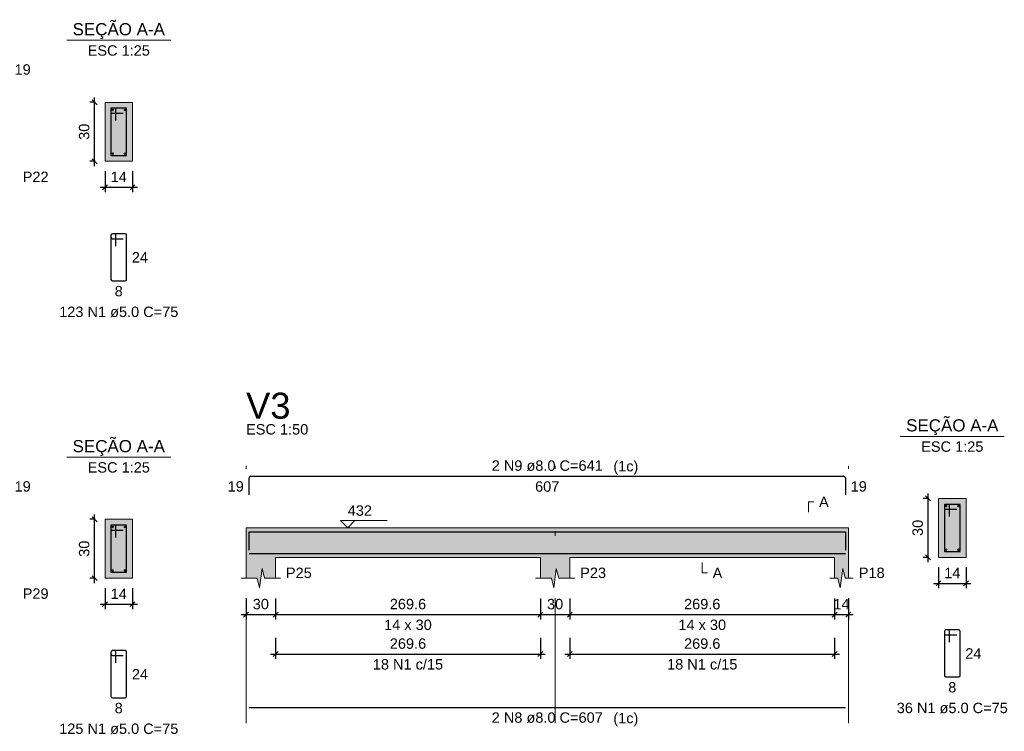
# Model space of a CAD drawing. Header units: millimetres. Extents: x 1852 to 2571, y -668 to -390.
# Tile 71 of 84: x 2544 to 2564, y -528 to -513. Entities that reach past the tile are written whole.
import ezdxf

# ---------------------------------------------------------------- set-up
doc = ezdxf.new("R2010")
doc.units = ezdxf.units.MM
doc.linetypes.add('DASHDOT', pattern=[25.4, 12.7, -6.35, 0, -6.35])
for name, color, linetype, lineweight in [('Descrição da armadura', 7, 'Continuous', 5), ('DT-Barras na forma', 1, 'Continuous', 30), ('DT-Barras no corte', 5, 'Continuous', 5), ('DT-Barras rebatidas', 1, 'Continuous', 30), ('DT-Cotas', 9, 'Continuous', 5), ('DT-Forma', 5, 'Continuous', 5), ('DT-Hachura forma vigas', 252, 'Continuous', 5), ('DT-Hachura seção vigas', 252, 'Continuous', 5), ('DT-Pontilhado', 9, 'DASHDOT', 5), ('DT-Textos', 7, 'Continuous', 5), ('DT-Título', 250, 'Continuous', 20), ('Textos armaduras', 7, 'Continuous', 5)]:
    doc.layers.add(name, color=color, linetype=linetype, lineweight=lineweight)
doc.styles.add('ARIAL', font='arial.ttf')
doc.styles.get("Standard").update_dxf_attribs({"font": 'arial.ttf'})
doc.dimstyles.new('UM_25.000000', dxfattribs={"dimtxt": 0.18, "dimasz": 0.1, "dimexe": 0.1, "dimexo": 0.2, "dimgap": 0, "dimtad": 1, "dimtih": 1, "dimtoh": 1, "dimdec": 1, "dimlfac": 25, "dimzin": 0, "dimdsep": 46, "dimtxsty": 'Standard', "dimcen": 0.09, "dimdle": 0.1, "dimadec": 1, "dimazin": 2, "dimtfac": 1, "dimtdec": 4, "dimtofl": 0, "dimtmove": 0, "dimatfit": 3, "dimfxl": 1, "dimtolj": 1, "dimarcsym": 0})
doc.dimstyles.new('UM_50.000000', dxfattribs={"dimtxt": 0.18, "dimasz": 0.1, "dimexe": 0.1, "dimexo": 0.2, "dimgap": 0, "dimtad": 1, "dimtih": 1, "dimtoh": 1, "dimdec": 1, "dimlfac": 50, "dimzin": 0, "dimdsep": 46, "dimtxsty": 'Standard', "dimcen": 0.09, "dimdle": 0.1, "dimadec": 1, "dimazin": 2, "dimtfac": 1, "dimtdec": 4, "dimtofl": 0, "dimtmove": 0, "dimatfit": 3, "dimfxl": 1, "dimtolj": 1, "dimarcsym": 0})

# ---------------------------------------------------------------- blocks, each defined once
blk = doc.blocks.new('_Oblique')
at = {"color": 0, "linetype": 'ByBlock', "lineweight": -2}
blk.add_line((-0.5, -0.5), (0.5, 0.5), dxfattribs=at)
blk = doc.blocks.new('*D1397')
at = {"layer": 'DT-Cotas', "color": 0, "lineweight": -2, "transparency": 16777216}
for p, q in [((2545.62, -516.177), (2545.62, -514.777)), ((2545.632, -514.877), (2545.52, -514.877)), ((2545.632, -516.077), (2545.52, -516.077))]:
    blk.add_line(p, q, dxfattribs=at)
at = {"layer": 'DT-Cotas', "color": 0, "lineweight": -2, "transparency": 16777216, "xscale": 0.1, "yscale": 0.1, "zscale": 0.1}
for p, rotation in [((2545.62, -514.877), 90), ((2545.62, -516.077), 270)]:
    blk.add_blockref('_Oblique', p, dxfattribs=dict(at, rotation=rotation))
at = {"layer": 'DT-Cotas', "color": 7, "transparency": 16777216, "insert": (2545.408, -515.477), "char_height": 0.2118, "attachment_point": 5, "rotation": 90, "style": 'ARIAL'}
blk.add_mtext('\\A1;30', dxfattribs=at)
blk = doc.blocks.new('*D1398')
at = {"layer": 'DT-Cotas', "color": 0, "lineweight": -2, "transparency": 16777216}
for p, q in [((2545.832, -516.277), (2545.832, -516.707)), ((2546.392, -516.277), (2546.392, -516.707)), ((2545.732, -516.607), (2546.492, -516.607))]:
    blk.add_line(p, q, dxfattribs=at)
at = {"layer": 'DT-Cotas', "color": 0, "lineweight": -2, "transparency": 16777216, "xscale": 0.1, "yscale": 0.1, "zscale": 0.1, "rotation": 180}
blk.add_blockref('_Oblique', (2545.832, -516.607), dxfattribs=at)
at = {"layer": 'DT-Cotas', "color": 0, "lineweight": -2, "transparency": 16777216, "xscale": 0.1, "yscale": 0.1, "zscale": 0.1}
blk.add_blockref('_Oblique', (2546.392, -516.607), dxfattribs=at)
at = {"layer": 'DT-Cotas', "color": 7, "transparency": 16777216, "insert": (2546.112, -516.395), "char_height": 0.2118, "attachment_point": 5, "rotation": 0.0057, "style": 'ARIAL'}
blk.add_mtext('\\A1;14', dxfattribs=at)
blk = doc.blocks.new('*D1422')
at = {"layer": 'DT-Cotas', "color": 0, "lineweight": -2, "transparency": 16777216}
for p, q in [((2545.632, -523.369), (2545.52, -523.369)), ((2545.62, -524.669), (2545.62, -523.269)), ((2545.632, -524.569), (2545.52, -524.569))]:
    blk.add_line(p, q, dxfattribs=at)
at = {"layer": 'DT-Cotas', "color": 0, "lineweight": -2, "transparency": 16777216, "xscale": 0.1, "yscale": 0.1, "zscale": 0.1}
for p, rotation in [((2545.62, -523.369), 90), ((2545.62, -524.569), 270)]:
    blk.add_blockref('_Oblique', p, dxfattribs=dict(at, rotation=rotation))
at = {"layer": 'DT-Cotas', "color": 7, "transparency": 16777216, "insert": (2545.408, -523.969), "char_height": 0.2118, "attachment_point": 5, "rotation": 90, "style": 'ARIAL'}
blk.add_mtext('\\A1;30', dxfattribs=at)
blk = doc.blocks.new('*D1423')
at = {"layer": 'DT-Cotas', "color": 0, "lineweight": -2, "transparency": 16777216}
for p, q in [((2545.832, -524.769), (2545.832, -525.198)), ((2546.392, -524.769), (2546.392, -525.198)), ((2545.732, -525.098), (2546.492, -525.098))]:
    blk.add_line(p, q, dxfattribs=at)
at = {"layer": 'DT-Cotas', "color": 0, "lineweight": -2, "transparency": 16777216, "xscale": 0.1, "yscale": 0.1, "zscale": 0.1, "rotation": 180}
blk.add_blockref('_Oblique', (2545.832, -525.098), dxfattribs=at)
at = {"layer": 'DT-Cotas', "color": 0, "lineweight": -2, "transparency": 16777216, "xscale": 0.1, "yscale": 0.1, "zscale": 0.1}
blk.add_blockref('_Oblique', (2546.392, -525.098), dxfattribs=at)
at = {"layer": 'DT-Cotas', "color": 7, "transparency": 16777216, "insert": (2546.112, -524.886), "char_height": 0.2118, "attachment_point": 5, "rotation": 0.0057, "style": 'ARIAL'}
blk.add_mtext('\\A1;14', dxfattribs=at)
blk = doc.blocks.new('*D1399')
at = {"layer": 'DT-Cotas', "color": 0, "lineweight": -2, "transparency": 16777216}
for p, q in [((2548.704, -524.98), (2548.704, -525.41)), ((2549.304, -524.98), (2549.304, -525.41)), ((2548.604, -525.31), (2549.404, -525.31))]:
    blk.add_line(p, q, dxfattribs=at)
at = {"layer": 'DT-Cotas', "color": 0, "lineweight": -2, "transparency": 16777216, "xscale": 0.1, "yscale": 0.1, "zscale": 0.1, "rotation": 180}
blk.add_blockref('_Oblique', (2548.704, -525.31), dxfattribs=at)
at = {"layer": 'DT-Cotas', "color": 0, "lineweight": -2, "transparency": 16777216, "xscale": 0.1, "yscale": 0.1, "zscale": 0.1}
blk.add_blockref('_Oblique', (2549.304, -525.31), dxfattribs=at)
at = {"layer": 'DT-Cotas', "color": 7, "transparency": 16777216, "insert": (2549.004, -525.098), "char_height": 0.2118, "attachment_point": 5, "rotation": 0.0057, "style": 'ARIAL'}
blk.add_mtext('\\A1;30', dxfattribs=at)
blk = doc.blocks.new('*D1400')
at = {"layer": 'DT-Cotas', "color": 0, "lineweight": -2, "transparency": 16777216}
for p, q in [((2549.304, -524.98), (2549.304, -525.41)), ((2554.695, -524.98), (2554.695, -525.41)), ((2549.204, -525.31), (2554.795, -525.31))]:
    blk.add_line(p, q, dxfattribs=at)
at = {"layer": 'DT-Cotas', "color": 0, "lineweight": -2, "transparency": 16777216, "xscale": 0.1, "yscale": 0.1, "zscale": 0.1, "rotation": 180}
blk.add_blockref('_Oblique', (2549.304, -525.31), dxfattribs=at)
at = {"layer": 'DT-Cotas', "color": 0, "lineweight": -2, "transparency": 16777216, "xscale": 0.1, "yscale": 0.1, "zscale": 0.1}
blk.add_blockref('_Oblique', (2554.695, -525.31), dxfattribs=at)
at = {"layer": 'DT-Cotas', "color": 7, "transparency": 16777216, "insert": (2552, -525.098), "char_height": 0.2118, "attachment_point": 5, "rotation": 0.0057, "style": 'ARIAL'}
blk.add_mtext('\\A1;269.6', dxfattribs=at)
blk = doc.blocks.new('*D1401')
at = {"layer": 'DT-Cotas', "color": 0, "lineweight": -2, "transparency": 16777216}
for p, q in [((2554.695, -524.98), (2554.695, -525.41)), ((2555.295, -524.98), (2555.295, -525.41)), ((2554.595, -525.31), (2555.395, -525.31))]:
    blk.add_line(p, q, dxfattribs=at)
at = {"layer": 'DT-Cotas', "color": 0, "lineweight": -2, "transparency": 16777216, "xscale": 0.1, "yscale": 0.1, "zscale": 0.1, "rotation": 180}
blk.add_blockref('_Oblique', (2554.695, -525.31), dxfattribs=at)
at = {"layer": 'DT-Cotas', "color": 0, "lineweight": -2, "transparency": 16777216, "xscale": 0.1, "yscale": 0.1, "zscale": 0.1}
blk.add_blockref('_Oblique', (2555.295, -525.31), dxfattribs=at)
at = {"layer": 'DT-Cotas', "color": 7, "transparency": 16777216, "insert": (2554.995, -525.098), "char_height": 0.2118, "attachment_point": 5, "rotation": 0.0057, "style": 'ARIAL'}
blk.add_mtext('\\A1;30', dxfattribs=at)
blk = doc.blocks.new('*D1402')
at = {"layer": 'DT-Cotas', "color": 0, "lineweight": -2, "transparency": 16777216}
for p, q in [((2555.295, -524.98), (2555.295, -525.41)), ((2560.687, -524.98), (2560.687, -525.41)), ((2555.195, -525.31), (2560.787, -525.31))]:
    blk.add_line(p, q, dxfattribs=at)
at = {"layer": 'DT-Cotas', "color": 0, "lineweight": -2, "transparency": 16777216, "xscale": 0.1, "yscale": 0.1, "zscale": 0.1, "rotation": 180}
blk.add_blockref('_Oblique', (2555.295, -525.31), dxfattribs=at)
at = {"layer": 'DT-Cotas', "color": 0, "lineweight": -2, "transparency": 16777216, "xscale": 0.1, "yscale": 0.1, "zscale": 0.1}
blk.add_blockref('_Oblique', (2560.687, -525.31), dxfattribs=at)
at = {"layer": 'DT-Cotas', "color": 7, "transparency": 16777216, "insert": (2557.991, -525.098), "char_height": 0.2118, "attachment_point": 5, "rotation": 0.0057, "style": 'ARIAL'}
blk.add_mtext('\\A1;269.6', dxfattribs=at)
blk = doc.blocks.new('*D1403')
at = {"layer": 'DT-Cotas', "color": 0, "lineweight": -2, "transparency": 16777216}
for p, q in [((2560.687, -524.98), (2560.687, -525.41)), ((2560.967, -524.98), (2560.967, -525.41)), ((2560.587, -525.31), (2561.067, -525.31))]:
    blk.add_line(p, q, dxfattribs=at)
at = {"layer": 'DT-Cotas', "color": 0, "lineweight": -2, "transparency": 16777216, "xscale": 0.1, "yscale": 0.1, "zscale": 0.1, "rotation": 180}
blk.add_blockref('_Oblique', (2560.687, -525.31), dxfattribs=at)
at = {"layer": 'DT-Cotas', "color": 0, "lineweight": -2, "transparency": 16777216, "xscale": 0.1, "yscale": 0.1, "zscale": 0.1}
blk.add_blockref('_Oblique', (2560.967, -525.31), dxfattribs=at)
at = {"layer": 'DT-Cotas', "color": 7, "transparency": 16777216, "insert": (2560.827, -525.098), "char_height": 0.2118, "attachment_point": 5, "rotation": 0.0057, "style": 'ARIAL'}
blk.add_mtext('\\A1;14', dxfattribs=at)
blk = doc.blocks.new('*D1404')
at = {"layer": 'DT-Cotas', "color": 0, "lineweight": -2, "transparency": 16777216}
for p, q in [((2549.304, -525.785), (2549.304, -526.215)), ((2554.695, -525.785), (2554.695, -526.215)), ((2549.204, -526.115), (2554.795, -526.115))]:
    blk.add_line(p, q, dxfattribs=at)
at = {"layer": 'DT-Cotas', "color": 0, "lineweight": -2, "transparency": 16777216, "xscale": 0.1, "yscale": 0.1, "zscale": 0.1, "rotation": 180}
blk.add_blockref('_Oblique', (2549.304, -526.115), dxfattribs=at)
at = {"layer": 'DT-Cotas', "color": 0, "lineweight": -2, "transparency": 16777216, "xscale": 0.1, "yscale": 0.1, "zscale": 0.1}
blk.add_blockref('_Oblique', (2554.695, -526.115), dxfattribs=at)
at = {"layer": 'DT-Cotas', "color": 7, "transparency": 16777216, "insert": (2552, -525.903), "char_height": 0.2118, "attachment_point": 5, "rotation": 0.0057, "style": 'ARIAL'}
blk.add_mtext('\\A1;269.6', dxfattribs=at)
blk = doc.blocks.new('*D1405')
at = {"layer": 'DT-Cotas', "color": 0, "lineweight": -2, "transparency": 16777216}
for p, q in [((2555.295, -525.785), (2555.295, -526.215)), ((2560.687, -525.785), (2560.687, -526.215)), ((2555.195, -526.115), (2560.787, -526.115))]:
    blk.add_line(p, q, dxfattribs=at)
at = {"layer": 'DT-Cotas', "color": 0, "lineweight": -2, "transparency": 16777216, "xscale": 0.1, "yscale": 0.1, "zscale": 0.1, "rotation": 180}
blk.add_blockref('_Oblique', (2555.295, -526.115), dxfattribs=at)
at = {"layer": 'DT-Cotas', "color": 0, "lineweight": -2, "transparency": 16777216, "xscale": 0.1, "yscale": 0.1, "zscale": 0.1}
blk.add_blockref('_Oblique', (2560.687, -526.115), dxfattribs=at)
at = {"layer": 'DT-Cotas', "color": 7, "transparency": 16777216, "insert": (2557.991, -525.903), "char_height": 0.2118, "attachment_point": 5, "rotation": 0.0057, "style": 'ARIAL'}
blk.add_mtext('\\A1;269.6', dxfattribs=at)
blk = doc.blocks.new('*D1406')
at = {"layer": 'DT-Cotas', "color": 0, "lineweight": -2, "transparency": 16777216}
for p, q in [((2562.602, -522.945), (2562.49, -522.945)), ((2562.59, -524.245), (2562.59, -522.845)), ((2562.602, -524.145), (2562.49, -524.145))]:
    blk.add_line(p, q, dxfattribs=at)
at = {"layer": 'DT-Cotas', "color": 0, "lineweight": -2, "transparency": 16777216, "xscale": 0.1, "yscale": 0.1, "zscale": 0.1}
for p, rotation in [((2562.59, -522.945), 90), ((2562.59, -524.145), 270)]:
    blk.add_blockref('_Oblique', p, dxfattribs=dict(at, rotation=rotation))
at = {"layer": 'DT-Cotas', "color": 7, "transparency": 16777216, "insert": (2562.379, -523.545), "char_height": 0.2118, "attachment_point": 5, "rotation": 90, "style": 'ARIAL'}
blk.add_mtext('\\A1;30', dxfattribs=at)
blk = doc.blocks.new('*D1407')
at = {"layer": 'DT-Cotas', "color": 0, "lineweight": -2, "transparency": 16777216}
for p, q in [((2562.802, -524.345), (2562.802, -524.774)), ((2563.362, -524.345), (2563.362, -524.774)), ((2562.702, -524.674), (2563.462, -524.674))]:
    blk.add_line(p, q, dxfattribs=at)
at = {"layer": 'DT-Cotas', "color": 0, "lineweight": -2, "transparency": 16777216, "xscale": 0.1, "yscale": 0.1, "zscale": 0.1, "rotation": 180}
blk.add_blockref('_Oblique', (2562.802, -524.674), dxfattribs=at)
at = {"layer": 'DT-Cotas', "color": 0, "lineweight": -2, "transparency": 16777216, "xscale": 0.1, "yscale": 0.1, "zscale": 0.1}
blk.add_blockref('_Oblique', (2563.362, -524.674), dxfattribs=at)
at = {"layer": 'DT-Cotas', "color": 7, "transparency": 16777216, "insert": (2563.082, -524.463), "char_height": 0.2118, "attachment_point": 5, "rotation": 0.0057, "style": 'ARIAL'}
blk.add_mtext('\\A1;14', dxfattribs=at)

msp = doc.modelspace()

# ---------------------------------------------------------------- hatches: boundary and pattern name
at = {"layer": 'DT-Hachura forma vigas', "linetype": 'Continuous'}
msp.add_hatch(color=256, dxfattribs=at).paths.add_polyline_path([(2560.9671, -524.5685), (2560.9671, -524.1449), (2560.9671, -523.5449), (2560.6871, -523.5449), (2555.2955, -523.5449), (2554.6955, -523.5449), (2549.3039, -523.5449), (2548.7039, -523.5449), (2548.7039, -524.1449), (2548.7039, -524.5685), (2548.9289, -524.5685), (2548.9789, -524.7685), (2549.0289, -524.3685), (2549.0789, -524.5685), (2549.3039, -524.5685), (2549.3039, -524.1449), (2554.6955, -524.1449), (2554.6955, -524.5685), (2554.9205, -524.5685), (2554.9705, -524.7685), (2555.0205, -524.3685), (2555.0705, -524.5685), (2555.2955, -524.5685), (2555.2955, -524.1449), (2560.6871, -524.1449), (2560.6871, -524.5685), (2560.7521, -524.5685), (2560.8021, -524.7685), (2560.8521, -524.3685), (2560.9021, -524.5685), (2560.9671, -524.5685)])
at = {"layer": 'DT-Hachura seção vigas', "linetype": 'Continuous'}
for points in [[(2545.8319, -516.0774), (2545.8319, -516.0774), (2546.3919, -516.0774), (2546.3919, -514.8774), (2545.8319, -514.8774), (2545.8319, -516.0774)], [(2562.8022, -524.1449), (2562.8022, -524.1449), (2563.3622, -524.1449), (2563.3622, -522.9449), (2562.8022, -522.9449), (2562.8022, -524.1449)], [(2545.8319, -524.5685), (2545.8319, -524.5685), (2546.3919, -524.5685), (2546.3919, -523.3685), (2545.8319, -523.3685), (2545.8319, -524.5685)]]:
    msp.add_hatch(color=256, dxfattribs=at).paths.add_polyline_path(points)

# ---------------------------------------------------------------- linework, layer by layer
at = {"layer": 'DT-Barras na forma'}
for p, q in [((2546.0519, -514.9974), (2545.9519, -514.9974)), ((2545.9519, -514.9974), (2545.9519, -515.9574)), ((2546.2719, -514.9974), (2545.9519, -514.9974)), ((2545.9519, -514.9974), (2545.9519, -515.0974)), ((2545.9519, -515.0974), (2546.2019, -515.0974)), ((2546.0519, -515.2474), (2546.0519, -514.9974)), ((2546.2719, -515.9574), (2546.2719, -514.9974)), ((2545.9519, -515.9574), (2546.2719, -515.9574)), ((2563.0222, -523.0649), (2562.9222, -523.0649)), ((2562.9222, -523.0649), (2562.9222, -524.0249)), ((2563.2422, -523.0649), (2562.9222, -523.0649)), ((2562.9222, -523.0649), (2562.9222, -523.1649)), ((2562.9222, -523.1649), (2563.1722, -523.1649)), ((2563.0222, -523.3149), (2563.0222, -523.0649)), ((2563.2422, -524.0249), (2563.2422, -523.0649)), ((2546.0519, -523.4885), (2545.9519, -523.4885)), ((2545.9519, -523.4885), (2545.9519, -524.4485)), ((2546.2719, -523.4885), (2545.9519, -523.4885)), ((2545.9519, -523.4885), (2545.9519, -523.5885)), ((2545.9519, -523.5885), (2546.2019, -523.5885)), ((2546.0519, -523.7385), (2546.0519, -523.4885)), ((2546.2719, -524.4485), (2546.2719, -523.4885)), ((2562.9222, -524.0249), (2563.2422, -524.0249)), ((2545.9519, -524.4485), (2546.2719, -524.4485))]:
    msp.add_line(p, q, dxfattribs=at)
for points in [[(2548.7639, -524.0006), (2548.7639, -523.6229), (2560.9071, -523.6229), (2560.9071, -524.0006)], [(2548.7639, -524.0669), (2560.9071, -524.0669)]]:
    msp.add_lwpolyline(points, dxfattribs=at)
at = {"layer": 'DT-Barras no corte'}
for centre in [(2545.9879, -515.0334), (2546.2359, -515.0334), (2545.9879, -515.9214), (2546.2359, -515.9214), (2562.9582, -523.1009), (2563.2062, -523.1009), (2545.9879, -523.5245), (2546.2359, -523.5245), (2562.9582, -523.9889), (2563.2062, -523.9889), (2545.9879, -524.4125), (2546.2359, -524.4125)]:
    msp.add_circle(centre, 0.016, dxfattribs=at)
at = {"layer": 'DT-Barras rebatidas'}
for p, q in [((2545.9519, -517.5841), (2545.9519, -518.4841)), ((2545.9519, -517.5841), (2545.9519, -517.6241)), ((2546.0219, -517.5541), (2545.9819, -517.5541)), ((2546.2419, -517.5541), (2545.9819, -517.5541)), ((2546.0519, -517.8041), (2546.0519, -517.5841)), ((2546.2719, -518.4841), (2546.2719, -517.5841)), ((2545.9819, -517.6541), (2546.2019, -517.6541)), ((2545.9819, -518.5141), (2546.2419, -518.5141)), ((2548.7639, -522.871), (2548.7639, -522.5333)), ((2548.8039, -522.4933), (2560.8671, -522.4933)), ((2560.9071, -522.5333), (2560.9071, -522.871)), ((2562.9222, -525.6516), (2562.9222, -526.5516)), ((2562.9222, -525.6516), (2562.9222, -525.6916)), ((2562.9922, -525.6216), (2562.9522, -525.6216)), ((2563.2122, -525.6216), (2562.9522, -525.6216)), ((2562.9522, -525.7216), (2563.1722, -525.7216)), ((2563.0222, -525.8716), (2563.0222, -525.6516)), ((2563.2422, -526.5516), (2563.2422, -525.6516)), ((2545.9519, -526.0752), (2545.9519, -526.9752)), ((2545.9519, -526.0752), (2545.9519, -526.1152)), ((2546.0219, -526.0452), (2545.9819, -526.0452)), ((2546.2419, -526.0452), (2545.9819, -526.0452)), ((2545.9819, -526.1452), (2546.2019, -526.1452)), ((2546.0519, -526.2952), (2546.0519, -526.0752)), ((2546.2719, -526.9752), (2546.2719, -526.0752)), ((2562.9522, -526.5816), (2563.2122, -526.5816)), ((2545.9819, -527.0052), (2546.2419, -527.0052)), ((2548.7639, -527.2015), (2560.9071, -527.2015))]:
    msp.add_line(p, q, dxfattribs=at)
for centre, radius, start, end in [((2545.9819, -517.5841), 0.03, 90, 180), ((2545.9819, -517.5841), 0.03, 90, 180), ((2546.0219, -517.5841), 0.03, 0, 90), ((2546.2419, -517.5841), 0.03, 0, 90), ((2545.9819, -517.6241), 0.03, 180, 270), ((2545.9819, -518.4841), 0.03, 180, 270), ((2546.2419, -518.4841), 0.03, 270, 0), ((2548.8039, -522.5333), 0.04, 90, 180), ((2560.8671, -522.5333), 0.04, 0, 90), ((2562.9522, -525.6516), 0.03, 90, 180), ((2562.9522, -525.6516), 0.03, 90, 180), ((2562.9522, -525.6916), 0.03, 180, 270), ((2562.9922, -525.6516), 0.03, 0, 90), ((2563.2122, -525.6516), 0.03, 0, 90), ((2545.9819, -526.0752), 0.03, 90, 180), ((2545.9819, -526.0752), 0.03, 90, 180), ((2545.9819, -526.1152), 0.03, 180, 270), ((2546.0219, -526.0752), 0.03, 0, 90), ((2546.2419, -526.0752), 0.03, 0, 90), ((2562.9522, -526.5516), 0.03, 180, 270), ((2563.2122, -526.5516), 0.03, 270, 0), ((2545.9819, -526.9752), 0.03, 180, 270), ((2546.2419, -526.9752), 0.03, 270, 0)]:
    msp.add_arc(centre, radius, start, end, dxfattribs=at)
at = {"layer": 'DT-Forma'}
for p, q in [((2546.3919, -514.8774), (2545.8319, -514.8774)), ((2545.8319, -514.8774), (2545.8319, -514.8774)), ((2545.8319, -514.8774), (2545.8319, -516.0774)), ((2546.3919, -516.0774), (2546.3919, -514.8774)), ((2546.3919, -514.8774), (2546.3919, -514.8774)), ((2545.8319, -516.0774), (2546.3919, -516.0774)), ((2545.8319, -516.0774), (2545.8319, -516.0774)), ((2546.3919, -516.0774), (2546.3919, -516.0774)), ((2563.3622, -522.9449), (2562.8022, -522.9449)), ((2562.8022, -522.9449), (2562.8022, -522.9449)), ((2562.8022, -522.9449), (2562.8022, -524.1449)), ((2563.3622, -524.1449), (2563.3622, -522.9449)), ((2563.3622, -522.9449), (2563.3622, -522.9449)), ((2546.3919, -523.3685), (2545.8319, -523.3685)), ((2545.8319, -523.3685), (2545.8319, -523.3685)), ((2545.8319, -523.3685), (2545.8319, -524.5685)), ((2546.3919, -524.5685), (2546.3919, -523.3685)), ((2546.3919, -523.3685), (2546.3919, -523.3685)), ((2548.7039, -523.5449), (2549.3039, -523.5449)), ((2549.3039, -523.5449), (2554.6955, -523.5449)), ((2554.6955, -523.5449), (2555.2955, -523.5449)), ((2555.2955, -523.5449), (2560.6871, -523.5449)), ((2560.6871, -523.5449), (2560.9671, -523.5449)), ((2548.7039, -524.1449), (2548.7039, -524.5685)), ((2549.3039, -524.5685), (2549.3039, -524.1449)), ((2549.3039, -524.1449), (2554.6955, -524.1449)), ((2554.6955, -524.1449), (2554.6955, -524.5685)), ((2555.2955, -524.5685), (2555.2955, -524.1449)), ((2555.2955, -524.1449), (2560.6871, -524.1449)), ((2560.6871, -524.1449), (2560.6871, -524.5685)), ((2560.9671, -524.5685), (2560.9671, -524.1449)), ((2562.8022, -524.1449), (2563.3622, -524.1449)), ((2562.8022, -524.1449), (2562.8022, -524.1449)), ((2563.3622, -524.1449), (2563.3622, -524.1449)), ((2548.9789, -524.7685), (2549.0289, -524.3685)), ((2549.0289, -524.3685), (2549.0789, -524.5685)), ((2554.9705, -524.7685), (2555.0205, -524.3685)), ((2555.0205, -524.3685), (2555.0705, -524.5685)), ((2560.8021, -524.7685), (2560.8521, -524.3685)), ((2560.8521, -524.3685), (2560.9021, -524.5685)), ((2545.8319, -524.5685), (2546.3919, -524.5685)), ((2545.8319, -524.5685), (2545.8319, -524.5685)), ((2546.3919, -524.5685), (2546.3919, -524.5685)), ((2548.6039, -524.5685), (2548.9289, -524.5685)), ((2548.9289, -524.5685), (2548.9789, -524.7685)), ((2549.0789, -524.5685), (2549.4039, -524.5685)), ((2554.5955, -524.5685), (2554.9205, -524.5685)), ((2554.9205, -524.5685), (2554.9705, -524.7685)), ((2555.0705, -524.5685), (2555.3955, -524.5685)), ((2560.5871, -524.5685), (2560.7521, -524.5685)), ((2560.7521, -524.5685), (2560.8021, -524.7685)), ((2560.9021, -524.5685), (2561.0671, -524.5685))]:
    msp.add_line(p, q, dxfattribs=at)
at = {"layer": 'DT-Forma', "linetype": 'Continuous'}
for p, q in [((2548.7039, -524.1449), (2548.7039, -523.5449)), ((2560.9671, -523.5449), (2560.9671, -524.1449))]:
    msp.add_line(p, q, dxfattribs=at)
at = {"layer": 'DT-Pontilhado', "ltscale": 0.2}
for p, q in [((2548.7039, -527.5192), (2548.7039, -522.2815)), ((2554.9955, -527.5192), (2554.9955, -522.2815)), ((2560.9671, -527.5192), (2560.9671, -522.2815))]:
    msp.add_line(p, q, dxfattribs=at)
at = {"layer": 'DT-Textos'}
for p, q in [((2545.0529, -513.6125), (2547.1709, -513.6125)), ((2562.0232, -521.68), (2564.1412, -521.68)), ((2545.0529, -522.1036), (2547.1709, -522.1036))]:
    msp.add_line(p, q, dxfattribs=at)
for points in [[(2560.1576, -523.2272), (2560.1576, -523.0154), (2560.2635, -523.0154)], [(2550.9214, -523.3966), (2550.7731, -523.5449), (2550.6249, -523.3966), (2551.578, -523.3966)], [(2557.9913, -524.2508), (2557.9913, -524.4626), (2558.0972, -524.4626)]]:
    msp.add_lwpolyline(points, dxfattribs=at)

# ---------------------------------------------------------------- texts
at = {"layer": 'Descrição da armadura', "linetype": 'Continuous', "char_height": 0.2118, "attachment_point": 8, "line_spacing_factor": 0.798, "style": 'ARIAL'}
for s, insert, width in [('123 N1 ø5.0 C=75', (2546.1119, -519.2554), 4.8647), ('2 N9 ø8.0 C=641', (2554.8355, -522.3874), 4.534748), ('18 N1 c/15', (2551.9997, -526.4323), 2.869342), ('18 N1 c/15', (2557.9913, -526.4323), 2.869342), ('36 N1 ø5.0 C=75', (2563.0822, -527.3229), 4.534748), ('2 N8 ø8.0 C=607', (2554.8355, -527.5192), 4.534748), ('125 N1 ø5.0 C=75', (2546.1119, -527.7465), 4.8647)]:
    msp.add_mtext(s, dxfattribs=dict(at, insert=insert, width=width))
at = {"layer": 'DT-Textos', "line_spacing_factor": 0.798, "style": 'ARIAL'}
for s, insert, char_height, attachment_point in [('SEÇÃO A-A', (2546.1116, -513.5878), 0.2471, 8), ('ESC 1:25', (2546.1119, -513.9302), 0.2118, 8), ('P22', (2544.1561, -516.501), 0.2118, 7), ('ESC 1:50', (2548.7039, -521.6461), 0.2118, 7), ('SEÇÃO A-A', (2563.0826, -521.6558), 0.2471, 8), ('SEÇÃO A-A', (2546.1116, -522.0788), 0.2471, 8), ('ESC 1:25', (2563.0822, -521.9977), 0.2118, 8), ('ESC 1:25', (2546.1119, -522.4213), 0.2118, 8), ('(1c)', (2556.1806, -522.4578), 0.2118, 7), ('A', (2560.3694, -523.1213), 0.2118, 7), ('432', (2550.7731, -523.3013), 0.2118, 7), ('P25', (2549.5157, -524.5685), 0.2118, 7), ('P23', (2555.5073, -524.5685), 0.2118, 7), ('A', (2558.2031, -524.5685), 0.2118, 7), ('P18', (2561.1789, -524.5685), 0.2118, 7), ('P29', (2544.1561, -524.9921), 0.2118, 7), ('14 x 30', (2551.9997, -525.6275), 0.2118, 8), ('14 x 30', (2557.9913, -525.6275), 0.2118, 8), ('(1c)', (2556.1806, -527.5888), 0.2118, 7)]:
    msp.add_mtext(s, dxfattribs=dict(at, insert=insert, char_height=char_height, attachment_point=attachment_point))
at = {"layer": 'DT-Título', "insert": (2548.7039, -521.3284), "char_height": 0.5295, "width": 3.100183, "attachment_point": 7, "line_spacing_factor": 0.798, "style": 'ARIAL'}
msp.add_mtext('V3', dxfattribs=at)
at = {"layer": 'Textos armaduras', "linetype": 'Continuous', "char_height": 0.2118, "attachment_point": 7, "line_spacing_factor": 0.798, "style": 'ARIAL'}
for s, insert, width in [('19', (2543.9902, -514.3169), 0.659905), ('24', (2546.3778, -518.14), 0.659905), ('8', (2546.0294, -518.8318), 0.329953), ('19', (2543.9902, -522.8081), 0.659905), ('19', (2548.328, -522.8081), 0.659905), ('607', (2554.588, -522.811), 0.989858), ('19', (2561.013, -522.8081), 0.659905), ('24', (2563.3481, -526.2075), 0.659905), ('24', (2546.3778, -526.6311), 0.659905), ('8', (2562.9997, -526.8993), 0.329953), ('8', (2546.0294, -527.3229), 0.329953)]:
    msp.add_mtext(s, dxfattribs=dict(at, insert=insert, width=width))

# ---------------------------------------------------------------- dimensions: what is measured, and where the dimension line sits
at = {"layer": 'DT-Cotas'}
for base, p1, p2, picture, middle in [((2545.6201, -514.8774), (2545.8319, -516.0774), (2545.8319, -514.8774), '*D1397', (2545.4083, -515.4774)), ((2562.5904, -522.9449), (2562.8022, -524.1449), (2562.8022, -522.9449), '*D1406', (2562.3786, -523.5449)), ((2545.6201, -523.3685), (2545.8319, -524.5685), (2545.8319, -523.3685), '*D1422', (2545.4083, -523.9685))]:
    dim = msp.add_linear_dim(base=base, p1=p1, p2=p2, angle=90, dimstyle='UM_25.000000', override={"dimtxt": 0.2118, "dimasz": 0.1, "dimexe": 0.1, "dimexo": 0.2, "dimtad": 1, "dimtih": 0, "dimtoh": 0, "dimdec": 1, "dimlfac": 25, "dimzin": 8, "dimtxsty": 'ARIAL', "dimblk": 'Oblique', "dimblk1": 'Oblique', "dimblk2": 'Oblique', "dimsah": 1, "dimdle": 0.1, "dimse1": 0, "dimse2": 0, "dimclrt": 7, "dimadec": 1, "dimazin": 3, "dimtmove": 2, "dimldrblk": 'Oblique'}, dxfattribs=at)
    dim.commit()
    dim.dimension.update_dxf_attribs({"geometry": picture, "text_midpoint": middle, "dimtype": 160, "text_rotation": 90})
for base, p1, p2, dimstyle, override, picture, middle in [((2546.3919, -516.6069), (2545.8319, -516.0774), (2546.3919, -516.0774), 'UM_25.000000', {"dimtxt": 0.2118, "dimasz": 0.1, "dimexe": 0.1, "dimexo": 0.2, "dimtad": 1, "dimtih": 0, "dimtoh": 0, "dimdec": 1, "dimlfac": 25, "dimzin": 8, "dimtxsty": 'ARIAL', "dimblk": 'Oblique', "dimblk1": 'Oblique', "dimblk2": 'Oblique', "dimsah": 1, "dimdle": 0.1, "dimse1": 0, "dimse2": 0, "dimclrt": 7, "dimadec": 1, "dimazin": 3, "dimtmove": 2, "dimldrblk": 'Oblique'}, '*D1398', (2546.1119, -516.3951)), ((2563.3622, -524.6744), (2562.8022, -524.1449), (2563.3622, -524.1449), 'UM_25.000000', {"dimtxt": 0.2118, "dimasz": 0.1, "dimexe": 0.1, "dimexo": 0.2, "dimtad": 1, "dimtih": 0, "dimtoh": 0, "dimdec": 1, "dimlfac": 25, "dimzin": 8, "dimtxsty": 'ARIAL', "dimblk": 'Oblique', "dimblk1": 'Oblique', "dimblk2": 'Oblique', "dimsah": 1, "dimdle": 0.1, "dimse1": 0, "dimse2": 0, "dimclrt": 7, "dimadec": 1, "dimazin": 3, "dimtmove": 2, "dimldrblk": 'Oblique'}, '*D1407', (2563.0822, -524.4626)), ((2546.3919, -525.098), (2545.8319, -524.5685), (2546.3919, -524.5685), 'UM_25.000000', {"dimtxt": 0.2118, "dimasz": 0.1, "dimexe": 0.1, "dimexo": 0.2, "dimtad": 1, "dimtih": 0, "dimtoh": 0, "dimdec": 1, "dimlfac": 25, "dimzin": 8, "dimtxsty": 'ARIAL', "dimblk": 'Oblique', "dimblk1": 'Oblique', "dimblk2": 'Oblique', "dimsah": 1, "dimdle": 0.1, "dimse1": 0, "dimse2": 0, "dimclrt": 7, "dimadec": 1, "dimazin": 3, "dimtmove": 2, "dimldrblk": 'Oblique'}, '*D1423', (2546.1119, -524.8862)), ((2549.3039, -525.3098), (2548.7039, -524.7803), (2549.3039, -524.7803), 'UM_50.000000', {"dimtxt": 0.2118, "dimasz": 0.1, "dimexe": 0.1, "dimexo": 0.2, "dimtad": 1, "dimtih": 0, "dimtoh": 0, "dimdec": 1, "dimlfac": 50, "dimzin": 8, "dimtxsty": 'ARIAL', "dimblk": 'Oblique', "dimblk1": 'Oblique', "dimblk2": 'Oblique', "dimsah": 1, "dimdle": 0.1, "dimse1": 0, "dimse2": 0, "dimclrt": 7, "dimadec": 1, "dimazin": 3, "dimtmove": 2, "dimldrblk": 'Oblique'}, '*D1399', (2549.0039, -525.098)), ((2554.6955, -525.3098), (2549.3039, -524.7803), (2554.6955, -524.7803), 'UM_50.000000', {"dimtxt": 0.2118, "dimasz": 0.1, "dimexe": 0.1, "dimexo": 0.2, "dimtad": 1, "dimtih": 0, "dimtoh": 0, "dimdec": 1, "dimlfac": 50, "dimzin": 8, "dimtxsty": 'ARIAL', "dimblk": 'Oblique', "dimblk1": 'Oblique', "dimblk2": 'Oblique', "dimsah": 1, "dimdle": 0.1, "dimse1": 0, "dimse2": 0, "dimclrt": 7, "dimadec": 1, "dimazin": 3, "dimtmove": 2, "dimldrblk": 'Oblique'}, '*D1400', (2551.9997, -525.098)), ((2555.2955, -525.3098), (2554.6955, -524.7803), (2555.2955, -524.7803), 'UM_50.000000', {"dimtxt": 0.2118, "dimasz": 0.1, "dimexe": 0.1, "dimexo": 0.2, "dimtad": 1, "dimtih": 0, "dimtoh": 0, "dimdec": 1, "dimlfac": 50, "dimzin": 8, "dimtxsty": 'ARIAL', "dimblk": 'Oblique', "dimblk1": 'Oblique', "dimblk2": 'Oblique', "dimsah": 1, "dimdle": 0.1, "dimse1": 0, "dimse2": 0, "dimclrt": 7, "dimadec": 1, "dimazin": 3, "dimtmove": 2, "dimldrblk": 'Oblique'}, '*D1401', (2554.9955, -525.098)), ((2560.6871, -525.3098), (2555.2955, -524.7803), (2560.6871, -524.7803), 'UM_50.000000', {"dimtxt": 0.2118, "dimasz": 0.1, "dimexe": 0.1, "dimexo": 0.2, "dimtad": 1, "dimtih": 0, "dimtoh": 0, "dimdec": 1, "dimlfac": 50, "dimzin": 8, "dimtxsty": 'ARIAL', "dimblk": 'Oblique', "dimblk1": 'Oblique', "dimblk2": 'Oblique', "dimsah": 1, "dimdle": 0.1, "dimse1": 0, "dimse2": 0, "dimclrt": 7, "dimadec": 1, "dimazin": 3, "dimtmove": 2, "dimldrblk": 'Oblique'}, '*D1402', (2557.9913, -525.098)), ((2560.9671, -525.3098), (2560.6871, -524.7803), (2560.9671, -524.7803), 'UM_50.000000', {"dimtxt": 0.2118, "dimasz": 0.1, "dimexe": 0.1, "dimexo": 0.2, "dimtad": 1, "dimtih": 0, "dimtoh": 0, "dimdec": 1, "dimlfac": 50, "dimzin": 8, "dimtxsty": 'ARIAL', "dimblk": 'Oblique', "dimblk1": 'Oblique', "dimblk2": 'Oblique', "dimsah": 1, "dimdle": 0.1, "dimse1": 0, "dimse2": 0, "dimclrt": 7, "dimadec": 1, "dimazin": 3, "dimtmove": 2, "dimldrblk": 'Oblique'}, '*D1403', (2560.8271, -525.098)), ((2554.6955, -526.1146), (2549.3039, -525.5851), (2554.6955, -525.5851), 'UM_50.000000', {"dimtxt": 0.2118, "dimasz": 0.1, "dimexe": 0.1, "dimexo": 0.2, "dimtad": 1, "dimtih": 0, "dimtoh": 0, "dimdec": 1, "dimlfac": 50, "dimzin": 8, "dimtxsty": 'ARIAL', "dimblk": 'Oblique', "dimblk1": 'Oblique', "dimblk2": 'Oblique', "dimsah": 1, "dimdle": 0.1, "dimse1": 0, "dimse2": 0, "dimclrt": 7, "dimadec": 1, "dimazin": 3, "dimtmove": 2, "dimldrblk": 'Oblique'}, '*D1404', (2551.9997, -525.9028)), ((2560.6871, -526.1146), (2555.2955, -525.5851), (2560.6871, -525.5851), 'UM_50.000000', {"dimtxt": 0.2118, "dimasz": 0.1, "dimexe": 0.1, "dimexo": 0.2, "dimtad": 1, "dimtih": 0, "dimtoh": 0, "dimdec": 1, "dimlfac": 50, "dimzin": 8, "dimtxsty": 'ARIAL', "dimblk": 'Oblique', "dimblk1": 'Oblique', "dimblk2": 'Oblique', "dimsah": 1, "dimdle": 0.1, "dimse1": 0, "dimse2": 0, "dimclrt": 7, "dimadec": 1, "dimazin": 3, "dimtmove": 2, "dimldrblk": 'Oblique'}, '*D1405', (2557.9913, -525.9028))]:
    dim = msp.add_linear_dim(base=base, p1=p1, p2=p2, dimstyle=dimstyle, override=override, dxfattribs=at)
    dim.commit()
    dim.dimension.update_dxf_attribs({"geometry": picture, "text_midpoint": middle, "dimtype": 160, "text_rotation": 0.00573})

doc.saveas('drawing.dxf')
